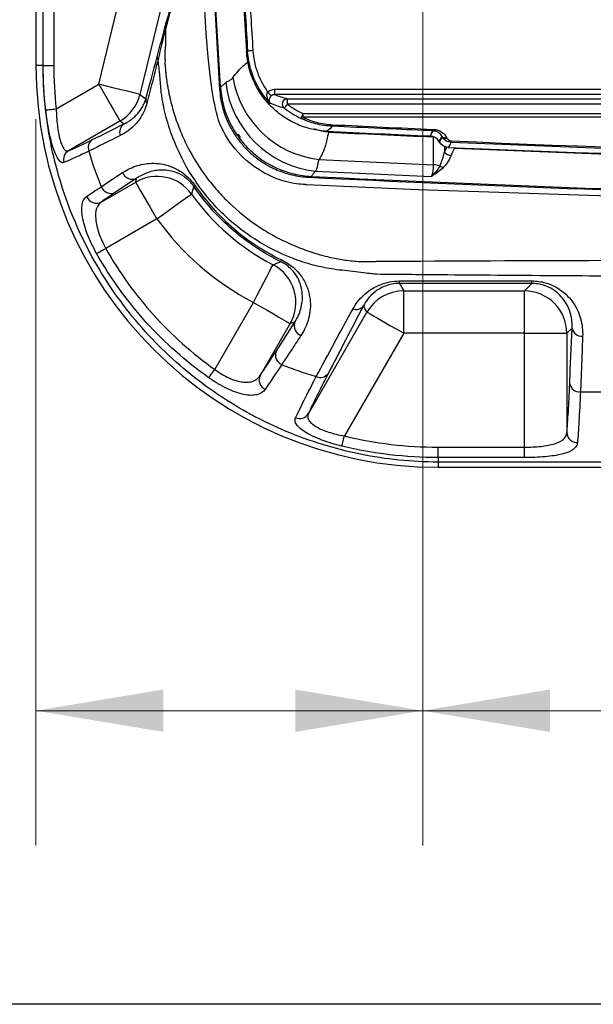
# Model space of a CAD drawing. Header units: millimetres. Extents: x 10 to 272, y 8 to 208.
# Tile 2 of 45: x 56 to 70, y 8 to 31. Entities that reach past the tile are written whole.
import ezdxf

# ---------------------------------------------------------------- set-up
doc = ezdxf.new("R2010")
doc.units = ezdxf.units.MM
doc.styles.add('SLDTEXTSTYLE0', font='TXT', dxfattribs={"width": 0.75})
doc.dimstyles.new('SLDDIMSTYLE2', dxfattribs={"dimtxt": 1.905, "dimasz": 3, "dimexe": 0, "dimexo": 0.0625, "dimgap": 0.47625, "dimtad": 0, "dimtih": 1, "dimtoh": 1, "dimdec": 1, "dimlfac": 2, "dimrnd": 1e-09, "dimzin": 12, "dimdsep": 46, "dimtxsty": 'SLDTEXTSTYLE0', "dimsah": 1, "dimcen": 0.09, "dimadec": 0, "dimazin": 3, "dimtfac": 1, "dimtdec": 1, "dimtofl": 0, "dimtmove": 0, "dimatfit": 3, "dimfxl": 1, "dimfrac": 2, "dimtolj": 1, "dimtzin": 12, "dimarcsym": 0})

# ---------------------------------------------------------------- blocks, each defined once
blk = doc.blocks.new('_D_13')
at = {"color": 7, "linetype": 'Continuous', "lineweight": 18}
for p, q in [((65.955, 31.67), (65.955, 11.438)), ((56.844, 28.555), (56.844, 11.438)), ((51.802, 16.125), (51.221, 16.125)), ((51.221, 16.125), (51.221, 13.101)), ((55.321, 16.125), (55.901, 16.125)), ((55.901, 16.125), (55.901, 13.101)), ((65.955, 14.613), (56.844, 14.613)), ((51.221, 13.101), (51.802, 13.101)), ((55.901, 13.101), (55.321, 13.101))]:
    blk.add_line(p, q, dxfattribs=at)
for points in [[(56.844, 14.613), (59.844, 14.113), (59.844, 15.113)], [(65.955, 14.613), (62.955, 15.113), (62.955, 14.113)]]:
    blk.add_solid(points, dxfattribs=at)
at = {"color": 7, "linetype": 'Continuous', "lineweight": 18, "char_height": 1.905, "attachment_point": 1, "style": 'SLDTEXTSTYLE0'}
for s, insert in [('18.2', (45.714, 15.557)), ('.72', (51.802, 15.557))]:
    blk.add_mtext(s, dxfattribs=dict(at, insert=insert))
blk = doc.blocks.new('_D_14')
at = {"color": 7, "linetype": 'Continuous', "lineweight": 18}
for p, q in [((65.955, 31.67), (65.955, 11.438)), ((95.226, 31.67), (95.226, 11.438)), ((80.585, 16.125), (80.004, 16.125)), ((80.004, 16.125), (80.004, 13.101)), ((85.511, 16.125), (86.092, 16.125)), ((86.092, 16.125), (86.092, 13.101)), ((65.955, 14.613), (74.111, 14.613)), ((95.226, 14.613), (87.059, 14.613)), ((80.004, 13.101), (80.585, 13.101)), ((86.092, 13.101), (85.511, 13.101))]:
    blk.add_line(p, q, dxfattribs=at)
for points in [[(65.955, 14.613), (68.955, 14.113), (68.955, 15.113)], [(95.226, 14.613), (92.226, 15.113), (92.226, 14.113)]]:
    blk.add_solid(points, dxfattribs=at)
at = {"color": 7, "linetype": 'Continuous', "lineweight": 18, "char_height": 1.905, "attachment_point": 1, "style": 'SLDTEXTSTYLE0'}
for s, insert in [('58.5', (74.497, 15.557)), ('2.30', (80.585, 15.557))]:
    blk.add_mtext(s, dxfattribs=dict(at, insert=insert))

msp = doc.modelspace()

# ---------------------------------------------------------------- linework, layer by layer
at = {"color": 7, "linetype": 'Continuous', "lineweight": 25}
for p, q in [((56.844, 55.325), (56.844, 29.825)), ((57.263, 32.61), (57.263, 29.824)), ((58.322, 29.379), (59.111, 32.61)), ((60.082, 32.373), (59.293, 29.142)), ((61.805, 30.145), (61.83, 30.171)), ((57.013, 29.825), (56.844, 29.825)), ((57.321, 28.802), (58.322, 29.379)), ((62.467, 29.261), (62.467, 29.136)), ((62.467, 29.261), (97.913, 29.261)), ((59.293, 29.142), (59.432, 29.039)), ((97.913, 29.136), (62.467, 29.136)), ((62.769, 28.913), (62.769, 29.038)), ((62.769, 29.038), (97.815, 29.038)), ((97.815, 28.913), (62.769, 28.913)), ((63.136, 28.69), (97.787, 28.69)), ((63.136, 28.601), (63.136, 28.69)), ((97.787, 28.601), (63.136, 28.601)), ((58.822, 28.514), (57.612, 27.815)), ((58.916, 28.444), (58.822, 28.514)), ((66.208, 28.147), (66.208, 28.139)), ((66.42, 28.134), (66.41, 28.153)), ((66.518, 28.127), (66.528, 28.108)), ((66.35, 28.018), (66.339, 28.037)), ((66.466, 27.915), (66.467, 27.776)), ((66.467, 27.776), (66.521, 27.898)), ((59.215, 27.163), (58.71, 26.828)), ((58.38, 26.605), (59.195, 27.075)), ((59.695, 26.21), (58.487, 25.512)), ((65.407, 24.744), (68.528, 24.744)), ((65.407, 24.685), (65.407, 24.744)), ((68.528, 24.685), (65.407, 24.685)), ((65.407, 24.685), (65.509, 24.509)), ((68.353, 24.509), (68.528, 24.685)), ((68.528, 24.685), (68.528, 24.744)), ((65.509, 24.509), (68.353, 24.509)), ((65.509, 23.51), (65.509, 24.509)), ((68.353, 23.51), (68.353, 24.509)), ((61.056, 22.66), (61.968, 24.239)), ((64.643, 24.009), (64.559, 24.155)), ((63.261, 21.615), (64.643, 24.009)), ((62.833, 23.739), (62.127, 22.516)), ((65.509, 23.51), (64.111, 21.089)), ((68.353, 23.51), (65.509, 23.51)), ((68.353, 23.51), (69.352, 23.51)), ((68.353, 20.826), (68.353, 23.51)), ((69.474, 23.632), (69.352, 23.51)), ((69.352, 23.51), (69.352, 21.166)), ((69.67, 22.128), (70.484, 22.128)), ((66.318, 20.581), (66.318, 20.826)), ((66.318, 20.826), (68.353, 20.826)), ((68.353, 20.581), (68.353, 20.826)), ((66.318, 20.581), (66.318, 20.475)), ((68.353, 20.581), (66.318, 20.581)), ((84.818, 20.475), (66.318, 20.475)), ((66.318, 20.475), (66.318, 20.352)), ((66.318, 20.352), (84.818, 20.352)), ((270.088, 7.692), (10.088, 7.692))]:
    msp.add_line(p, q, dxfattribs=at)
at = {"color": 7, "linetype": 'Continuous', "lineweight": 25, "flags": 128}
for points in [[(60.851, 35.587), (60.978, 32.584), (61.171, 29.257)], [(61.19, 29.319), (60.998, 32.63), (60.874, 35.57)], [(61.83, 30.171), (61.832, 30.171), (61.84, 30.171), (61.851, 30.172), (61.867, 30.173), (61.886, 30.174), (61.907, 30.175), (61.93, 30.177), (61.954, 30.178)], [(57.014, 29.824), (57.021, 29.824), (57.036, 29.824), (57.06, 29.824), (57.091, 29.824), (57.129, 29.824), (57.171, 29.824), (57.216, 29.824), (57.263, 29.824)], [(58.322, 29.379), (58.418, 29.214), (58.51, 29.055), (58.595, 28.908), (58.67, 28.778), (58.732, 28.67), (58.779, 28.588), (58.81, 28.536), (58.822, 28.514)], [(59.293, 29.142), (59.269, 29.148), (59.21, 29.163), (59.118, 29.185), (58.997, 29.215), (58.852, 29.25), (58.686, 29.291), (58.508, 29.334), (58.322, 29.379)], [(62.304, 29.2), (62.319, 29.182), (62.334, 29.165), (62.348, 29.149), (62.36, 29.134), (62.37, 29.123), (62.378, 29.114), (62.383, 29.108), (62.385, 29.105)], [(57.074, 28.773), (57.081, 28.774), (57.096, 28.776), (57.12, 28.779), (57.151, 28.782), (57.188, 28.786), (57.23, 28.791), (57.275, 28.796), (57.321, 28.802)], [(62.769, 28.913), (62.754, 28.894), (62.74, 28.876), (62.726, 28.859), (62.715, 28.844), (62.705, 28.832), (62.698, 28.823), (62.694, 28.817), (62.692, 28.815)], [(63.136, 28.69), (63.126, 28.668), (63.116, 28.647), (63.107, 28.627), (63.099, 28.61), (63.093, 28.596), (63.088, 28.585), (63.085, 28.579), (63.083, 28.576)], [(63.823, 28.391), (63.765, 28.332), (63.705, 28.272)], [(66.133, 28.161), (66.138, 28.17), (66.159, 28.204), (66.206, 28.281)], [(66.211, 27.484), (66.21, 27.751), (66.208, 28.139)], [(66.41, 28.153), (66.375, 28.097), (66.339, 28.037)], [(66.35, 28.018), (66.385, 28.076), (66.42, 28.134)], [(66.625, 28.009), (66.621, 28.001), (66.6, 27.967), (66.556, 27.893)], [(66.703, 27.874), (66.661, 27.779), (66.628, 27.705)], [(66.703, 27.887), (66.703, 27.88), (66.703, 27.874)], [(89.758, 27.726), (89.667, 27.506), (89.134, 26.916), (88.457, 26.543), (87.717, 26.414), (84.91, 26.415), (82.103, 26.443), (76.494, 26.538), (65.857, 26.888), (63.214, 27.013), (63.214, 27.013), (63.214, 27.013)], [(58.381, 26.966), (58.587, 27.101), (58.886, 27.299)], [(59.695, 26.21), (59.6, 26.375), (59.508, 26.534), (59.423, 26.681), (59.348, 26.811), (59.286, 26.919), (59.238, 27.001), (59.208, 27.054), (59.195, 27.075)], [(59.695, 26.21), (59.85, 26.321), (60, 26.428), (60.138, 26.527), (60.26, 26.614), (60.361, 26.687), (60.438, 26.742), (60.487, 26.777), (60.508, 26.792)], [(58.273, 25.392), (58.284, 25.398), (58.3, 25.407), (58.322, 25.419), (58.349, 25.434), (58.38, 25.452), (58.414, 25.471), (58.45, 25.491), (58.487, 25.512)], [(61.968, 24.239), (62.056, 24.408), (62.141, 24.571), (62.219, 24.722), (62.288, 24.855), (62.346, 24.966), (62.389, 25.05), (62.417, 25.104), (62.429, 25.126)], [(61.968, 24.239), (62.133, 24.144), (62.292, 24.052), (62.439, 23.967), (62.569, 23.892), (62.677, 23.83), (62.759, 23.782), (62.812, 23.752), (62.833, 23.739)], [(64.643, 24.009), (64.665, 23.997), (64.718, 23.966), (64.799, 23.919), (64.907, 23.857), (65.037, 23.782), (65.184, 23.697), (65.343, 23.605), (65.509, 23.51)], [(69.42, 22.319), (69.433, 22.642), (69.474, 23.632)], [(69.724, 23.441), (69.71, 23.117), (69.67, 22.128)], [(60.915, 22.462), (60.923, 22.472), (60.934, 22.488), (60.949, 22.509), (60.966, 22.534), (60.987, 22.562), (61.009, 22.593), (61.032, 22.626), (61.056, 22.66)], [(64.053, 20.849), (64.055, 20.86), (64.06, 20.878), (64.066, 20.902), (64.073, 20.932), (64.081, 20.967), (64.091, 21.005), (64.101, 21.046), (64.111, 21.089)]]:
    msp.add_lwpolyline(points, dxfattribs=at)
at = {"color": 7, "linetype": 'Continuous', "lineweight": 25}
for centre, radius, start, end in [((261.418, 42.575), 200, 176.43675, 183.56325), ((261.418, 42.575), 199.974, 183.09669, 183.55646), ((261.418, 42.575), 199.849, 183.09669, 183.55646), ((60.007, 30.719), 0.118, 169.2248, 198.6689), ((59.782, 30.023), 0.0826, 174.3126, 221.934), ((66.318, 29.825), 9.474, 180, 270), ((57.054, 29.854), 0.05, 215.5151, 216.8386), ((63.774, 29.912), 2.319, 189.2203, 263.5765), ((63.688, 29.713), 2.392, 187.1034, 263.8609), ((58.321, 29.38), 1.001, 300.0311, 346.25), ((59.563, 29.018), 0.133, 171.1038, 217.5747), ((62.769, 28.913), 0.125, 90.1285, 231.9325), ((63.089, 28.632), 0.0558, 264.2513, 326.9354), ((59.046, 28.251), 0.232, 124.0761, 200.4006), ((63.703, 28.43), 0.126, 342.2732, 359.1385), ((66.072, 28.32), 0.139, 343.9995, 359.2569), ((87.668, 527.447), 499.75, 267.25157, 267.53025), ((87.843, 527.45), 499.779, 267.23505, 267.51887), ((66.481, 28.214), 0.0939, 220.1912, 292.8962), ((66.492, 28.195), 0.0939, 220.191, 292.8962), ((58.306, 27.885), 0.232, 124.0732, 200.301), ((87.668, 527.447), 500, 267.57994, 269.78285), ((66.489, 28.047), 0.142, 344.3127, 359.2752), ((87.843, 527.45), 500.024, 267.57684, 269.78615), ((57.739, 27.604), 0.247, 121.164, 196.0691), ((66.645, 27.963), 0.258, 226.3406, 266.2285), ((87.843, 527.45), 500.434, 267.21343, 267.52253), ((66.196, 27.064), 0.42, 67.4359, 87.874), ((66.473, 27.677), 0.253, 242.775, 264.3129), ((59.115, 27.386), 0.245, 200.8432, 294.0427), ((59.695, 26.208), 1.001, 35.6908, 119.9277), ((87.843, 527.45), 500.864, 267.18798, 269.98302), ((87.843, 527.45), 500.841, 267.19528, 269.97528), ((87.843, 527.45), 500.711, 267.20555, 267.51808), ((58.61, 27.052), 0.245, 200.675, 294.0263), ((60.498, 27.129), 0.17, 292.8997, 304.8431), ((58.269, 26.826), 0.248, 201.3582, 296.6078), ((64.951, 29.975), 5.466, 215.6185, 242.5202), ((64.951, 29.975), 6.466, 215.6185, 242.5202), ((61.966, 24.239), 1.001, 330.0863, 62.4339), ((62.173, 25.462), 0.513, 329.0122, 334.2339), ((65.509, 23.508), 1.001, 90.0427, 149.9573), ((68.351, 23.508), 1.001, 0.0817, 89.9183), ((64.391, 24.285), 0.212, 248.592, 322.3094), ((63.168, 23.687), 0.242, 159.605, 250.5696), ((69.703, 23.673), 0.233, 190.1932, 275.1237), ((62.724, 22.997), 0.24, 158.7967, 248.1159), ((62.347, 22.41), 0.245, 154.2721, 245.021), ((63.548, 22.693), 0.224, 243.7611, 322.5011), ((69.649, 22.36), 0.233, 190.1932, 275.1237), ((63.054, 21.745), 0.244, 247.639, 327.915), ((69.597, 21.178), 0.246, 182.8599, 271.0546)]:
    msp.add_arc(centre, radius, start, end, dxfattribs=at)
for centre, major_axis, start_param, end_param in [((87.668, 518.789), (0, 490.941), 3.093008, 3.097866), ((87.668, 518.785), (0, 491.191), 3.098743, 3.137606)]:
    msp.add_ellipse(centre, major_axis=major_axis, ratio=0.999848, start_param=start_param, end_param=end_param, dxfattribs=at)
for points, knots in [([(57.013, 29.825), (57.013, 29.858), (57.013, 29.892), (57.013, 29.958), (57.013, 30.058), (57.013, 30.29), (57.013, 30.755), (57.013, 31.685), (57.013, 33.544), (57.013, 37.263), (57.013, 42.575), (57.013, 47.888), (57.013, 51.607), (57.013, 53.466), (57.013, 54.396), (57.013, 54.86), (57.013, 55.093), (57.013, 55.193), (57.013, 55.259), (57.013, 55.292), (57.013, 55.325)], [0, 0, 0, 0, 0.003906, 0.003906, 0.007812, 0.015625, 0.03125, 0.0625, 0.125, 0.25, 0.5, 0.75, 0.875, 0.9375, 0.96875, 0.984375, 0.992187, 0.996094, 0.996094, 1, 1, 1, 1]), ([(63.214, 27.013), (63.214, 27.013), (63.208, 27.013), (63.13, 27.018), (62.788, 27.05), (62.201, 27.248), (61.571, 27.751), (61.135, 28.422), (60.779, 30.421), (60.791, 32.816), (60.716, 34.959), (60.693, 35.604)], [0, 0, 0, 0, 0.000003, 0.001841, 0.023931, 0.105169, 0.186993, 0.267024, 0.34349, 0.802439, 1, 1, 1, 1]), ([(57.014, 29.824), (57.014, 29.991), (57.014, 30.158), (57.014, 30.324), (57.014, 30.991), (57.014, 31.658), (57.014, 32.324), (57.014, 32.419), (57.014, 32.515), (57.014, 32.61)], [0, 0, 0, 0, 0.001000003, 0.001000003, 0.001000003, 0.005000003, 0.005000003, 0.005000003, 0.005570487, 0.005570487, 0.005570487, 0.005570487]), ([(60.419, 32.568), (60.332, 32.255), (60.245, 31.942), (60.157, 31.627), (60.07, 31.313), (59.982, 30.998), (59.894, 30.681)], [0, 0, 0, 0, 0.002605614, 0.002605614, 0.002605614, 0.005211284, 0.005211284, 0.005211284, 0.005211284]), ([(59.894, 30.681), (59.894, 30.617), (59.894, 30.52), (59.894, 30.407), (59.893, 30.359), (59.893, 30.327), (59.893, 30.311), (59.893, 30.295)], [0, 0, 0, 0, 0.5, 0.75, 0.875, 0.875, 1, 1, 1, 1]), ([(59.893, 30.295), (59.891, 30.26), (59.888, 30.225), (59.883, 30.156), (59.88, 30.122), (59.878, 30.079), (59.877, 30.07), (59.878, 30.053), (59.879, 30.044), (59.882, 30.017), (59.883, 30), (59.884, 29.965), (59.884, 29.948), (59.884, 29.913), (59.883, 29.896), (59.883, 29.844), (59.884, 29.81), (59.896, 29.739), (59.897, 29.704), (59.9, 29.652), (59.901, 29.634), (59.905, 29.6), (59.907, 29.583), (59.913, 29.549), (59.916, 29.532), (59.921, 29.498), (59.923, 29.481), (59.926, 29.446), (59.928, 29.429), (59.933, 29.394), (59.936, 29.377), (59.945, 29.327), (59.952, 29.293), (59.961, 29.243), (59.964, 29.225), (59.97, 29.191), (59.973, 29.175), (59.984, 29.124), (59.992, 29.091), (60.03, 28.924), (60.066, 28.791), (60.15, 28.528), (60.198, 28.397), (60.303, 28.141), (60.36, 28.016), (60.548, 27.649), (60.693, 27.416), (60.94, 27.084), (61.028, 26.976), (61.211, 26.769), (61.307, 26.67), (61.605, 26.385), (61.818, 26.212), (62.16, 25.979), (62.279, 25.906), (62.519, 25.769), (62.642, 25.706), (62.892, 25.591), (63.019, 25.539), (63.213, 25.467), (63.279, 25.445), (63.377, 25.413), (63.426, 25.397), (63.476, 25.382), (63.509, 25.372), (63.525, 25.368), (63.543, 25.363)], [0, 0, 0, 0, 0.015625, 0.015625, 0.03125, 0.03125, 0.035156, 0.035156, 0.039062, 0.039062, 0.046875, 0.046875, 0.054687, 0.054687, 0.0625, 0.0625, 0.078125, 0.078125, 0.09375, 0.09375, 0.101562, 0.101562, 0.109375, 0.109375, 0.117187, 0.117187, 0.125, 0.125, 0.132812, 0.132812, 0.140625, 0.140625, 0.15625, 0.15625, 0.164062, 0.164062, 0.171875, 0.171875, 0.1875, 0.1875, 0.25, 0.25, 0.3125, 0.3125, 0.375, 0.375, 0.5, 0.5, 0.5625, 0.5625, 0.625, 0.625, 0.75, 0.75, 0.8125, 0.8125, 0.875, 0.875, 0.9375, 0.9375, 0.96875, 0.96875, 0.984375, 0.992188, 0.992188, 1, 1, 1, 1]), ([(61.954, 30.178), (61.965, 30.002), (62.001, 29.831), (62.089, 29.583), (62.125, 29.501), (62.206, 29.346), (62.252, 29.271), (62.304, 29.2)], [0, 0, 0, 0, 0.5, 0.5, 0.75, 0.75, 1, 1, 1, 1]), ([(59.721, 29.968), (59.674, 29.782), (59.629, 29.605), (59.542, 29.262), (59.499, 29.097), (59.458, 28.937)], [0, 0, 0, 0, 0.5, 0.5, 1, 1, 1, 1]), ([(64.877, 24.9), (64.835, 24.903), (64.793, 24.908), (64.709, 24.917), (64.667, 24.922), (64.542, 24.937), (64.458, 24.947), (64.291, 24.968), (64.207, 24.978), (64.04, 24.997), (63.956, 25.006), (63.79, 25.031), (63.706, 25.043), (63.541, 25.077), (63.459, 25.096), (63.215, 25.161), (63.056, 25.213), (62.589, 25.391), (62.291, 25.542), (61.723, 25.908), (61.462, 26.117), (61.105, 26.467), (60.992, 26.59), (60.778, 26.849), (60.676, 26.985), (60.397, 27.402), (60.241, 27.696), (60.051, 28.159), (59.995, 28.317), (59.899, 28.641), (59.86, 28.804), (59.823, 29.01), (59.817, 29.051), (59.804, 29.134), (59.798, 29.175), (59.792, 29.238), (59.791, 29.259), (59.788, 29.301), (59.785, 29.321), (59.779, 29.384), (59.775, 29.425), (59.771, 29.488), (59.77, 29.509), (59.766, 29.551), (59.764, 29.572), (59.757, 29.634), (59.754, 29.676), (59.746, 29.759), (59.739, 29.801), (59.73, 29.884), (59.726, 29.926), (59.721, 29.968)], [0, 0, 0, 0, 0.015625, 0.015625, 0.03125, 0.03125, 0.0625, 0.0625, 0.09375, 0.09375, 0.125, 0.125, 0.15625, 0.15625, 0.1875, 0.1875, 0.25, 0.25, 0.375, 0.375, 0.5, 0.5, 0.5625, 0.5625, 0.625, 0.625, 0.75, 0.75, 0.8125, 0.8125, 0.875, 0.875, 0.890625, 0.890625, 0.90625, 0.90625, 0.914063, 0.914063, 0.921875, 0.921875, 0.9375, 0.9375, 0.945313, 0.945313, 0.953125, 0.953125, 0.96875, 0.96875, 0.984375, 0.984375, 1, 1, 1, 1]), ([(63.705, 28.272), (63.582, 28.278), (63.462, 28.295), (63.226, 28.35), (63.11, 28.389), (62.886, 28.487), (62.78, 28.546), (62.579, 28.682), (62.484, 28.76), (62.31, 28.931), (62.232, 29.023), (62.093, 29.222), (62.032, 29.329), (61.931, 29.55), (61.891, 29.665), (61.832, 29.901), (61.813, 30.023), (61.805, 30.145)], [0, 0, 0, 0, 0.125, 0.125, 0.25, 0.25, 0.375, 0.375, 0.5, 0.5, 0.625, 0.625, 0.75, 0.75, 0.875, 0.875, 1, 1, 1, 1]), ([(62.364, 28.93), (62.206, 29.099), (62.08, 29.291), (61.897, 29.716), (61.844, 29.939), (61.83, 30.171)], [0, 0, 0, 0, 0.5, 0.5, 1, 1, 1, 1]), ([(66.318, 20.475), (66.01, 20.475), (65.702, 20.491), (65.092, 20.552), (64.789, 20.598), (64.189, 20.72), (63.89, 20.797), (63.306, 20.977), (63.021, 21.08), (62.183, 21.431), (61.648, 21.719), (60.885, 22.233), (60.639, 22.416), (60.17, 22.804), (59.946, 23.008), (59.518, 23.438), (59.315, 23.664), (58.928, 24.137), (58.745, 24.386), (58.238, 25.149), (57.952, 25.686), (57.603, 26.532), (57.5, 26.823), (57.322, 27.41), (57.249, 27.706), (57.072, 28.602), (57.012, 29.209), (57.013, 29.825)], [0, 0, 0, 0, 0.0625, 0.0625, 0.125, 0.125, 0.1875, 0.1875, 0.25, 0.25, 0.375, 0.375, 0.4375, 0.4375, 0.5, 0.5, 0.5625, 0.5625, 0.625, 0.625, 0.75, 0.75, 0.8125, 0.8125, 0.875, 0.875, 1, 1, 1, 1]), ([(61.485, 29.54), (61.566, 29.642), (61.677, 29.782), (61.798, 29.878), (61.833, 29.906), (61.837, 29.909)], [0, 0, 0, 0, 0.706068, 0.9704102, 1, 1, 1, 1]), ([(61.314, 29.417), (61.318, 29.421), (61.329, 29.431), (61.348, 29.443), (61.372, 29.457), (61.399, 29.469), (61.426, 29.483), (61.449, 29.499), (61.468, 29.517), (61.48, 29.533), (61.485, 29.54)], [0, 0, 0, 0, 0.079847, 0.189599, 0.329363, 0.49919, 0.649779, 0.783244, 0.89985, 1, 1, 1, 1]), ([(61.171, 29.257), (61.18, 29.121), (61.202, 28.985), (61.239, 28.839), (61.274, 28.709), (61.321, 28.584), (61.384, 28.448), (61.443, 28.327), (61.514, 28.211), (61.6, 28.089), (61.68, 27.983), (61.769, 27.884), (61.876, 27.78), (61.975, 27.691), (62.082, 27.61), (62.212, 27.522), (62.327, 27.453), (62.448, 27.394), (62.592, 27.331), (62.718, 27.285), (62.848, 27.252), (63.002, 27.215), (63.136, 27.196), (63.271, 27.189)], [0, 0, 0, 0, 0.125, 0.125, 0.14, 0.25, 0.25, 0.28, 0.375, 0.375, 0.42, 0.5, 0.5, 0.56, 0.625, 0.625, 0.706667, 0.75, 0.75, 0.853333, 0.875, 0.875, 1, 1, 1, 1]), ([(61.19, 29.319), (61.212, 29.333), (61.254, 29.36), (61.295, 29.399), (61.314, 29.417)], [0, 0, 0, 0, 0.527215, 1, 1, 1, 1]), ([(61.19, 29.318), (61.208, 29.041), (61.275, 28.778), (61.446, 28.401), (61.515, 28.281), (61.672, 28.058), (61.76, 27.953), (61.958, 27.759), (62.064, 27.672), (62.29, 27.518), (62.411, 27.452), (62.664, 27.341), (62.793, 27.298), (63.06, 27.235), (63.197, 27.216), (63.335, 27.209)], [0, 0, 0, 0, 0.25, 0.25, 0.375, 0.375, 0.5, 0.5, 0.625, 0.625, 0.75, 0.75, 0.875, 0.875, 1, 1, 1, 1]), ([(58.916, 28.444), (59.019, 28.493), (59.116, 28.558), (59.249, 28.695), (59.292, 28.747), (59.35, 28.841), (59.369, 28.875), (59.403, 28.95), (59.418, 28.991), (59.432, 29.039)], [0, 0, 0, 0, 0.5, 0.5, 0.75, 0.75, 0.875, 0.875, 1, 1, 1, 1]), ([(62.304, 29.2), (62.294, 29.19), (62.288, 29.178), (62.28, 29.152), (62.279, 29.139), (62.278, 29.101), (62.283, 29.077), (62.306, 29.007), (62.332, 28.965), (62.364, 28.93)], [0, 0, 0, 0, 0.125, 0.125, 0.25, 0.25, 0.5, 0.5, 1, 1, 1, 1]), ([(62.385, 29.105), (62.375, 29.096), (62.366, 29.086), (62.354, 29.067), (62.349, 29.058), (62.339, 29.031), (62.337, 29.015), (62.338, 28.971), (62.349, 28.948), (62.364, 28.93)], [0, 0, 0, 0, 0.125, 0.125, 0.25, 0.25, 0.5, 0.5, 1, 1, 1, 1]), ([(57.321, 28.802), (57.325, 28.667), (57.334, 28.535), (57.356, 28.346), (57.365, 28.286), (57.385, 28.173), (57.397, 28.119), (57.423, 28.023), (57.438, 27.981), (57.469, 27.908), (57.485, 27.878), (57.537, 27.812), (57.575, 27.799), (57.612, 27.815)], [0, 0, 0, 0, 0.25, 0.25, 0.375, 0.375, 0.5, 0.5, 0.625, 0.625, 0.75, 0.75, 1, 1, 1, 1]), ([(59.458, 28.937), (59.428, 28.822), (59.388, 28.731), (59.295, 28.569), (59.244, 28.501), (59.08, 28.321), (58.958, 28.235), (58.828, 28.17)], [0, 0, 0, 0, 0.25, 0.25, 0.5, 0.5, 1, 1, 1, 1]), ([(57.502, 27.536), (57.463, 27.52), (57.421, 27.541), (57.358, 27.624), (57.337, 27.662), (57.295, 27.751), (57.275, 27.803), (57.236, 27.921), (57.217, 27.988), (57.181, 28.127), (57.165, 28.202), (57.134, 28.358), (57.12, 28.44), (57.094, 28.605), (57.083, 28.688), (57.074, 28.773)], [0, 0, 0, 0, 0.25, 0.25, 0.375, 0.375, 0.5, 0.5, 0.625, 0.625, 0.75, 0.75, 0.875, 0.875, 1, 1, 1, 1]), ([(63.823, 28.391), (63.69, 28.398), (63.562, 28.417), (63.315, 28.48), (63.195, 28.524), (63.083, 28.576)], [0, 0, 0, 0, 0.5, 0.5, 1, 1, 1, 1]), ([(63.136, 28.601), (63.24, 28.552), (63.352, 28.511), (63.584, 28.452), (63.704, 28.434), (63.829, 28.428)], [0, 0, 0, 0, 0.5, 0.5, 1, 1, 1, 1]), ([(63.735, 28.253), (63.735, 28.253), (63.623, 28.256), (63.515, 28.291), (63.407, 28.326)], [0, 0, 0, 0, 0.000089, 1, 1, 1, 1]), ([(66.206, 28.281), (66.123, 28.285), (66.039, 28.289), (65.956, 28.292), (65.624, 28.307), (65.291, 28.322), (64.958, 28.338), (64.58, 28.355), (64.201, 28.373), (63.823, 28.391)], [0, 0, 0, 0, 0.0005, 0.0005, 0.0005, 0.002500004, 0.002500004, 0.002500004, 0.004775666, 0.004775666, 0.004775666, 0.004775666]), ([(66.211, 28.318), (66.284, 28.315), (66.35, 28.29), (66.454, 28.219), (66.491, 28.175), (66.518, 28.127)], [0, 0, 0, 0, 0.5, 0.5, 1, 1, 1, 1]), ([(58.828, 28.17), (58.756, 28.135), (58.684, 28.099), (58.612, 28.063), (58.438, 27.977), (58.263, 27.89), (58.088, 27.804)], [0, 0, 0, 0, 0.001, 0.001, 0.001, 0.003428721, 0.003428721, 0.003428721, 0.003428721]), ([(61.604, 28.209), (61.61, 28.196), (61.623, 28.167), (61.647, 28.145), (61.659, 28.133)], [0, 0, 0, 0, 0.449666, 1, 1, 1, 1]), ([(63.735, 28.253), (63.721, 28.191), (63.699, 28.087), (63.667, 27.951), (63.634, 27.849), (63.6, 27.763), (63.561, 27.683), (63.53, 27.632), (63.514, 27.608)], [0, 0, 0, 0, 0.284727, 0.47927, 0.623448, 0.758224, 0.8837, 1, 1, 1, 1]), ([(66.41, 28.153), (66.394, 28.182), (66.372, 28.21), (66.323, 28.246), (66.304, 28.257), (66.259, 28.274), (66.233, 28.28), (66.206, 28.281)], [0, 0, 0, 0, 0.5, 0.5, 0.75, 0.75, 1, 1, 1, 1]), ([(66.625, 28.009), (66.582, 28.01), (66.54, 28.024), (66.468, 28.069), (66.44, 28.099), (66.42, 28.134)], [0, 0, 0, 0, 0.5, 0.5, 1, 1, 1, 1]), ([(66.528, 28.108), (66.537, 28.093), (66.55, 28.078), (66.584, 28.054), (66.607, 28.046), (66.631, 28.045)], [0, 0, 0, 0, 0.5, 0.5, 1, 1, 1, 1]), ([(58.088, 27.804), (57.96, 27.741), (57.847, 27.688), (57.652, 27.598), (57.569, 27.562), (57.502, 27.536)], [0, 0, 0, 0, 0.5, 0.5, 1, 1, 1, 1]), ([(66.357, 27.452), (66.385, 27.505), (66.405, 27.559), (66.44, 27.667), (66.455, 27.722), (66.467, 27.776)], [0, 0, 0, 0, 0.5, 0.5, 1, 1, 1, 1]), ([(66.628, 27.705), (66.608, 27.658), (66.584, 27.611), (66.527, 27.517), (66.494, 27.47), (66.448, 27.425)], [0, 0, 0, 0, 0.5, 0.5, 1, 1, 1, 1]), ([(58.886, 27.299), (58.995, 27.371), (59.112, 27.426), (59.357, 27.501), (59.486, 27.521), (59.694, 27.516), (59.767, 27.509), (59.917, 27.478), (59.995, 27.455), (60.159, 27.383), (60.246, 27.335), (60.381, 27.229), (60.426, 27.189), (60.515, 27.096), (60.556, 27.045), (60.595, 26.989)], [0, 0, 0, 0, 0.25, 0.25, 0.5, 0.5, 0.625, 0.625, 0.75, 0.75, 0.875, 0.875, 0.9375, 0.9375, 1, 1, 1, 1]), ([(63.514, 27.608), (63.511, 27.6), (63.503, 27.584), (63.495, 27.558), (63.487, 27.528), (63.48, 27.495), (63.474, 27.457), (63.467, 27.42), (63.458, 27.385), (63.447, 27.357), (63.437, 27.342), (63.432, 27.335)], [0, 0, 0, 0, 0.070675, 0.155859, 0.255628, 0.370031, 0.499099, 0.655611, 0.791193, 0.905938, 1, 1, 1, 1]), ([(60.564, 26.972), (60.546, 26.998), (60.528, 27.022), (60.489, 27.068), (60.469, 27.089), (60.409, 27.147), (60.37, 27.179), (60.258, 27.255), (60.189, 27.286), (60.061, 27.33), (60.001, 27.343), (59.886, 27.357), (59.831, 27.359), (59.673, 27.352), (59.575, 27.331), (59.387, 27.265), (59.298, 27.22), (59.215, 27.163)], [0, 0, 0, 0, 0.03125, 0.03125, 0.0625, 0.0625, 0.125, 0.125, 0.25, 0.25, 0.375, 0.375, 0.5, 0.5, 0.75, 0.75, 1, 1, 1, 1]), ([(63.432, 27.335), (63.423, 27.325), (63.405, 27.306), (63.38, 27.275), (63.357, 27.243), (63.343, 27.22), (63.336, 27.209)], [0, 0, 0, 0, 0.229661, 0.4728, 0.729544, 1, 1, 1, 1]), ([(60.564, 26.972), (60.554, 26.941), (60.544, 26.91), (60.535, 26.879), (60.525, 26.85), (60.516, 26.821), (60.508, 26.792)], [0.000128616, 0.000128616, 0.000128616, 0.000128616, 0.004532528, 0.004532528, 0.004532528, 0.008695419, 0.008695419, 0.008695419, 0.008695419]), ([(62.613, 25.198), (62.2, 25.401), (61.821, 25.651), (61.305, 26.098), (61.14, 26.26), (60.835, 26.602), (60.693, 26.782), (60.564, 26.972)], [0, 0, 0, 0, 0.5, 0.5, 0.75, 0.75, 1, 1, 1, 1]), ([(60.595, 26.989), (60.724, 26.801), (60.865, 26.623), (61.169, 26.285), (61.333, 26.125), (61.848, 25.685), (62.224, 25.438), (62.635, 25.239)], [0, 0, 0, 0, 0.25, 0.25, 0.5, 0.5, 1, 1, 1, 1]), ([(58.273, 25.392), (58.231, 25.467), (58.191, 25.544), (58.119, 25.694), (58.087, 25.769), (58.03, 25.916), (58.006, 25.988), (57.966, 26.124), (57.951, 26.188), (57.93, 26.311), (57.924, 26.367), (57.922, 26.47), (57.925, 26.516), (57.951, 26.64), (57.986, 26.699), (58.038, 26.736)], [0, 0, 0, 0, 0.125, 0.125, 0.25, 0.25, 0.375, 0.375, 0.5, 0.5, 0.625, 0.625, 0.75, 0.75, 1, 1, 1, 1]), ([(58.38, 26.605), (58.33, 26.571), (58.293, 26.52), (58.248, 26.382), (58.241, 26.298), (58.255, 26.149), (58.263, 26.097), (58.288, 25.988), (58.305, 25.93), (58.345, 25.812), (58.369, 25.753), (58.423, 25.632), (58.454, 25.572), (58.487, 25.512)], [0, 0, 0, 0, 0.25, 0.25, 0.5, 0.5, 0.625, 0.625, 0.75, 0.75, 0.875, 0.875, 1, 1, 1, 1]), ([(60.915, 22.462), (60.37, 22.848), (59.878, 23.287), (59.215, 24.02), (59.007, 24.278), (58.617, 24.819), (58.437, 25.101), (58.273, 25.392)], [0, 0, 0, 0, 0.5, 0.5, 0.75, 0.75, 1, 1, 1, 1]), ([(58.487, 25.512), (58.646, 25.229), (58.821, 24.955), (59.2, 24.428), (59.403, 24.178), (60.047, 23.463), (60.526, 23.036), (61.056, 22.66)], [0, 0, 0, 0, 0.25, 0.25, 0.5, 0.5, 1, 1, 1, 1]), ([(63.543, 25.363), (63.598, 25.347), (63.654, 25.331), (63.766, 25.304), (63.822, 25.292), (63.991, 25.256), (64.104, 25.239), (64.274, 25.217), (64.331, 25.212), (64.446, 25.204), (64.503, 25.202), (64.589, 25.2), (64.618, 25.2), (64.676, 25.199), (64.704, 25.199), (64.762, 25.201), (64.791, 25.202), (64.849, 25.206), (64.879, 25.207), (64.908, 25.209)], [0, 0, 0, 0, 0.125, 0.125, 0.25, 0.25, 0.5, 0.5, 0.625, 0.625, 0.75, 0.75, 0.8125, 0.8125, 0.875, 0.875, 0.9375, 0.9375, 1, 1, 1, 1]), ([(62.429, 25.126), (62.459, 25.137), (62.49, 25.149), (62.52, 25.161), (62.551, 25.173), (62.582, 25.186), (62.613, 25.198)], [0.001932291, 0.001932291, 0.001932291, 0.001932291, 0.006121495, 0.006121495, 0.006121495, 0.01038581, 0.01038581, 0.01038581, 0.01038581]), ([(62.941, 23.771), (63.005, 23.869), (63.053, 23.974), (63.099, 24.14), (63.11, 24.197), (63.122, 24.313), (63.124, 24.373), (63.115, 24.496), (63.105, 24.558), (63.07, 24.685), (63.046, 24.75), (62.975, 24.881), (62.929, 24.949), (62.833, 25.048), (62.795, 25.082), (62.711, 25.144), (62.664, 25.173), (62.613, 25.198)], [0, 0, 0, 0, 0.25, 0.25, 0.375, 0.375, 0.5, 0.5, 0.625, 0.625, 0.75, 0.75, 0.875, 0.875, 0.9375, 0.9375, 1, 1, 1, 1]), ([(62.635, 25.239), (62.748, 25.184), (62.85, 25.113), (63.016, 24.961), (63.081, 24.88), (63.182, 24.718), (63.219, 24.636), (63.274, 24.474), (63.291, 24.395), (63.31, 24.237), (63.311, 24.159), (63.299, 24.008), (63.287, 23.934), (63.231, 23.72), (63.171, 23.585), (63.087, 23.459)], [0, 0, 0, 0, 0.125, 0.125, 0.25, 0.25, 0.375, 0.375, 0.5, 0.5, 0.625, 0.625, 0.75, 0.75, 1, 1, 1, 1]), ([(64.908, 25.209), (68.439, 25.227), (71.971, 25.236), (77.269, 25.246), (79.035, 25.248), (81.683, 25.25), (82.566, 25.251), (83.891, 25.252), (84.553, 25.252), (85.326, 25.252), (85.712, 25.253), (85.905, 25.253), (86.002, 25.253), (86.043, 25.253), (86.071, 25.253), (86.085, 25.252), (86.098, 25.253)], [0, 0, 0, 0, 0.5, 0.5, 0.75, 0.75, 0.875, 0.875, 0.9375, 0.96875, 0.984375, 0.992188, 0.996094, 0.998047, 0.998047, 1, 1, 1, 1]), ([(86.222, 24.789), (86.195, 24.788), (86.167, 24.788), (86.111, 24.788), (86.083, 24.788), (86, 24.788), (85.833, 24.788), (85.444, 24.789), (84.666, 24.791), (83.109, 24.794), (81.775, 24.798), (79.107, 24.808), (77.328, 24.816), (73.771, 24.834), (71.992, 24.845), (69.324, 24.864), (68.434, 24.87), (67.1, 24.881), (66.433, 24.886), (65.655, 24.893), (65.322, 24.896), (65.099, 24.898), (64.988, 24.899), (64.877, 24.9)], [0, 0, 0, 0, 0.003906, 0.003906, 0.007813, 0.007813, 0.015625, 0.03125, 0.0625, 0.125, 0.25, 0.25, 0.5, 0.5, 0.75, 0.75, 0.875, 0.875, 0.9375, 0.96875, 0.984375, 0.984375, 1, 1, 1, 1]), ([(64.314, 24.088), (64.375, 24.198), (64.453, 24.303), (64.61, 24.451), (64.669, 24.497), (64.768, 24.562), (64.803, 24.582), (64.878, 24.621), (64.918, 24.639), (64.959, 24.656)], [0, 0, 0, 0, 0.5, 0.5, 0.75, 0.75, 0.875, 0.875, 1, 1, 1, 1]), ([(65.407, 24.685), (65.289, 24.685), (65.173, 24.661), (65.028, 24.606), (64.983, 24.585), (64.902, 24.538), (64.866, 24.514), (64.768, 24.438), (64.714, 24.383), (64.625, 24.272), (64.589, 24.214), (64.559, 24.155)], [0, 0, 0, 0, 0.25, 0.25, 0.375, 0.375, 0.5, 0.5, 0.75, 0.75, 1, 1, 1, 1]), ([(64.959, 24.656), (65.026, 24.683), (65.099, 24.706), (65.25, 24.736), (65.327, 24.744), (65.407, 24.744)], [0, 0, 0, 0, 0.5, 0.5, 1, 1, 1, 1]), ([(68.528, 24.744), (68.583, 24.744), (68.636, 24.74), (68.741, 24.726), (68.794, 24.715), (68.942, 24.674), (69.033, 24.635), (69.275, 24.496), (69.396, 24.377), (69.531, 24.188), (69.57, 24.123), (69.632, 23.99), (69.657, 23.923), (69.714, 23.719), (69.729, 23.58), (69.724, 23.441)], [0, 0, 0, 0, 0.0625, 0.0625, 0.125, 0.125, 0.25, 0.25, 0.5, 0.5, 0.625, 0.625, 0.75, 0.75, 1, 1, 1, 1]), ([(69.474, 23.632), (69.479, 23.739), (69.47, 23.845), (69.43, 24.004), (69.413, 24.056), (69.368, 24.16), (69.34, 24.212), (69.274, 24.313), (69.235, 24.362), (69.142, 24.456), (69.088, 24.501), (68.961, 24.582), (68.887, 24.618), (68.761, 24.656), (68.716, 24.667), (68.624, 24.681), (68.577, 24.685), (68.528, 24.685)], [0, 0, 0, 0, 0.25, 0.25, 0.375, 0.375, 0.5, 0.5, 0.625, 0.625, 0.75, 0.75, 0.875, 0.875, 0.9375, 0.9375, 1, 1, 1, 1]), ([(64.559, 24.155), (64.415, 23.88), (64.274, 23.611), (63.997, 23.079), (63.861, 22.816), (63.726, 22.556)], [0, 0, 0, 0, 0.5, 0.5, 1, 1, 1, 1]), ([(63.449, 22.492), (63.588, 22.751), (63.729, 23.013), (64.017, 23.544), (64.163, 23.813), (64.314, 24.088)], [0, 0, 0, 0, 0.5, 0.5, 1, 1, 1, 1]), ([(63.087, 23.459), (63.031, 23.374), (62.976, 23.29), (62.92, 23.206), (62.824, 23.061), (62.729, 22.917), (62.634, 22.774)], [0, 0, 0, 0, 0.001000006, 0.001000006, 0.001000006, 0.002730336, 0.002730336, 0.002730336, 0.002730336]), ([(62.634, 22.774), (62.767, 22.72), (62.903, 22.669), (63.175, 22.574), (63.312, 22.531), (63.449, 22.492)], [0, 0, 0, 0, 0.5, 0.5, 1, 1, 1, 1]), ([(61.056, 22.66), (61.11, 22.619), (61.166, 22.581), (61.279, 22.514), (61.337, 22.483), (61.507, 22.406), (61.617, 22.374), (61.762, 22.356), (61.808, 22.356), (61.892, 22.364), (61.931, 22.373), (62, 22.4), (62.031, 22.418), (62.085, 22.462), (62.108, 22.487), (62.127, 22.516)], [0, 0, 0, 0, 0.125, 0.125, 0.25, 0.25, 0.5, 0.5, 0.625, 0.625, 0.75, 0.75, 0.875, 0.875, 1, 1, 1, 1]), ([(63.726, 22.556), (63.621, 22.354), (63.53, 22.174), (63.375, 21.86), (63.311, 21.726), (63.261, 21.615)], [0, 0, 0, 0, 0.5, 0.5, 1, 1, 1, 1]), ([(62.244, 22.188), (62.223, 22.158), (62.197, 22.132), (62.133, 22.09), (62.096, 22.073), (62.012, 22.052), (61.965, 22.047), (61.861, 22.048), (61.804, 22.054), (61.684, 22.078), (61.62, 22.096), (61.485, 22.144), (61.416, 22.172), (61.274, 22.24), (61.201, 22.28), (61.057, 22.365), (60.986, 22.412), (60.915, 22.462)], [0, 0, 0, 0, 0.125, 0.125, 0.25, 0.25, 0.375, 0.375, 0.5, 0.5, 0.625, 0.625, 0.75, 0.75, 0.875, 0.875, 1, 1, 1, 1]), ([(62.961, 21.519), (63.013, 21.633), (63.081, 21.773), (63.244, 22.098), (63.34, 22.283), (63.449, 22.492)], [0, 0, 0, 0, 0.5, 0.5, 1, 1, 1, 1]), ([(69.67, 22.128), (69.66, 21.873), (69.649, 21.644), (69.626, 21.245), (69.614, 21.074), (69.602, 20.932)], [0, 0, 0, 0, 0.5, 0.5, 1, 1, 1, 1]), ([(63.261, 21.615), (63.25, 21.591), (63.244, 21.567), (63.247, 21.518), (63.255, 21.492), (63.284, 21.441), (63.305, 21.415), (63.361, 21.365), (63.396, 21.339), (63.516, 21.266), (63.621, 21.22), (63.794, 21.163), (63.856, 21.145), (63.982, 21.114), (64.046, 21.1), (64.111, 21.089)], [0, 0, 0, 0, 0.125, 0.125, 0.25, 0.25, 0.375, 0.375, 0.5, 0.5, 0.75, 0.75, 0.875, 0.875, 1, 1, 1, 1]), ([(64.053, 20.849), (63.971, 20.869), (63.89, 20.891), (63.732, 20.94), (63.655, 20.966), (63.437, 21.048), (63.306, 21.11), (63.153, 21.202), (63.108, 21.233), (63.036, 21.295), (63.007, 21.325), (62.966, 21.384), (62.954, 21.413), (62.946, 21.468), (62.949, 21.494), (62.961, 21.519)], [0, 0, 0, 0, 0.125, 0.125, 0.25, 0.25, 0.5, 0.5, 0.625, 0.625, 0.75, 0.75, 0.875, 0.875, 1, 1, 1, 1]), ([(68.353, 20.826), (68.419, 20.826), (68.485, 20.828), (68.614, 20.834), (68.678, 20.839), (68.799, 20.851), (68.857, 20.859), (68.965, 20.879), (69.016, 20.891), (69.152, 20.932), (69.224, 20.968), (69.322, 21.056), (69.348, 21.108), (69.352, 21.166)], [0, 0, 0, 0, 0.125, 0.125, 0.25, 0.25, 0.375, 0.375, 0.5, 0.5, 0.75, 0.75, 1, 1, 1, 1]), ([(64.111, 21.089), (64.474, 21.001), (64.839, 20.936), (65.575, 20.848), (65.945, 20.826), (66.318, 20.826)], [0, 0, 0, 0, 0.5, 0.5, 1, 1, 1, 1]), ([(69.602, 20.932), (69.599, 20.902), (69.59, 20.874), (69.557, 20.821), (69.533, 20.796), (69.443, 20.728), (69.353, 20.691), (69.184, 20.648), (69.121, 20.635), (68.985, 20.615), (68.914, 20.606), (68.762, 20.593), (68.681, 20.588), (68.519, 20.582), (68.437, 20.581), (68.353, 20.581)], [0, 0, 0, 0, 0.125, 0.125, 0.25, 0.25, 0.5, 0.5, 0.625, 0.625, 0.75, 0.75, 0.875, 0.875, 1, 1, 1, 1]), ([(66.318, 20.581), (65.936, 20.581), (65.554, 20.603), (64.799, 20.692), (64.424, 20.759), (64.053, 20.849)], [0, 0, 0, 0, 0.5, 0.5, 1, 1, 1, 1])]:
    msp.add_open_spline(points, degree=3, knots=knots, dxfattribs=at)
for points in [[(59.89, 30.741), (60.066, 31.376), (60.24, 32.006), (60.414, 32.633)], [(59.7, 30.031), (59.766, 30.282), (59.831, 30.526), (59.89, 30.741)], [(59.894, 30.681), (59.839, 30.464), (59.778, 30.22), (59.721, 29.968)], [(59.432, 29.039), (59.517, 29.348), (59.605, 29.671), (59.7, 30.031)], [(57.074, 28.773), (57.034, 29.122), (57.014, 29.473), (57.014, 29.824)], [(57.263, 29.824), (57.263, 29.482), (57.283, 29.141), (57.321, 28.802)], [(62.304, 29.2), (62.349, 29.239), (62.407, 29.261), (62.467, 29.261)], [(62.467, 29.136), (62.437, 29.136), (62.408, 29.125), (62.385, 29.105)], [(62.467, 29.136), (62.558, 29.103), (62.657, 29.071), (62.769, 29.038)], [(62.692, 28.815), (62.569, 28.853), (62.462, 28.891), (62.364, 28.93)], [(63.083, 28.576), (62.944, 28.64), (62.813, 28.72), (62.692, 28.815)], [(62.769, 28.913), (62.882, 28.825), (63.005, 28.75), (63.136, 28.69)], [(58.176, 28.077), (58.422, 28.199), (58.669, 28.322), (58.916, 28.444)], [(66.339, 28.037), (66.297, 28.11), (66.217, 28.158), (66.133, 28.161)], [(57.612, 27.815), (57.741, 27.867), (57.929, 27.955), (58.176, 28.077)], [(66.556, 27.893), (66.471, 27.897), (66.392, 27.945), (66.35, 28.018)], [(85.71, 27.561), (79.343, 27.587), (72.98, 27.736), (66.625, 28.009)], [(58.088, 27.804), (58.169, 27.521), (58.267, 27.241), (58.381, 26.966)], [(66.16, 27.209), (66.195, 27.285), (66.212, 27.376), (66.211, 27.484)], [(66.357, 27.452), (66.31, 27.363), (66.243, 27.282), (66.16, 27.209)], [(66.448, 27.425), (66.372, 27.351), (66.274, 27.279), (66.16, 27.209)], [(59.195, 27.075), (59.202, 27.104), (59.208, 27.134), (59.215, 27.163)], [(58.038, 26.736), (58.136, 26.803), (58.25, 26.88), (58.381, 26.966)], [(58.71, 26.828), (58.584, 26.745), (58.474, 26.67), (58.38, 26.605)], [(62.5, 23.083), (62.646, 23.31), (62.793, 23.539), (62.941, 23.771)], [(62.941, 23.771), (62.905, 23.76), (62.869, 23.75), (62.833, 23.739)], [(62.127, 22.516), (62.234, 22.674), (62.358, 22.863), (62.5, 23.083)], [(62.634, 22.774), (62.486, 22.547), (62.356, 22.35), (62.244, 22.188)], [(69.352, 21.166), (69.364, 21.303), (69.388, 21.634), (69.41, 22.072), (69.42, 22.319)]]:
    msp.add_open_spline(points, degree=3, dxfattribs=at)

# ---------------------------------------------------------------- dimensions: what is measured, and where the dimension line sits
at = {"color": 7, "linetype": 'Continuous', "lineweight": 18}
for base, p2, picture, middle in [((56.844, 14.613), (56.844, 29.825), '_D_13', (51.098, 14.613)), ((95.226, 14.613), (95.226, 32.94), '_D_14', (80.585, 14.613))]:
    dim = msp.add_linear_dim(base=base, p1=(65.955, 32.94), p2=p2, dimstyle='SLDDIMSTYLE2', dxfattribs=at)
    dim.commit()
    dim.dimension.update_dxf_attribs({"geometry": picture, "text_midpoint": middle, "dimtype": 160})

doc.saveas('drawing.dxf')
